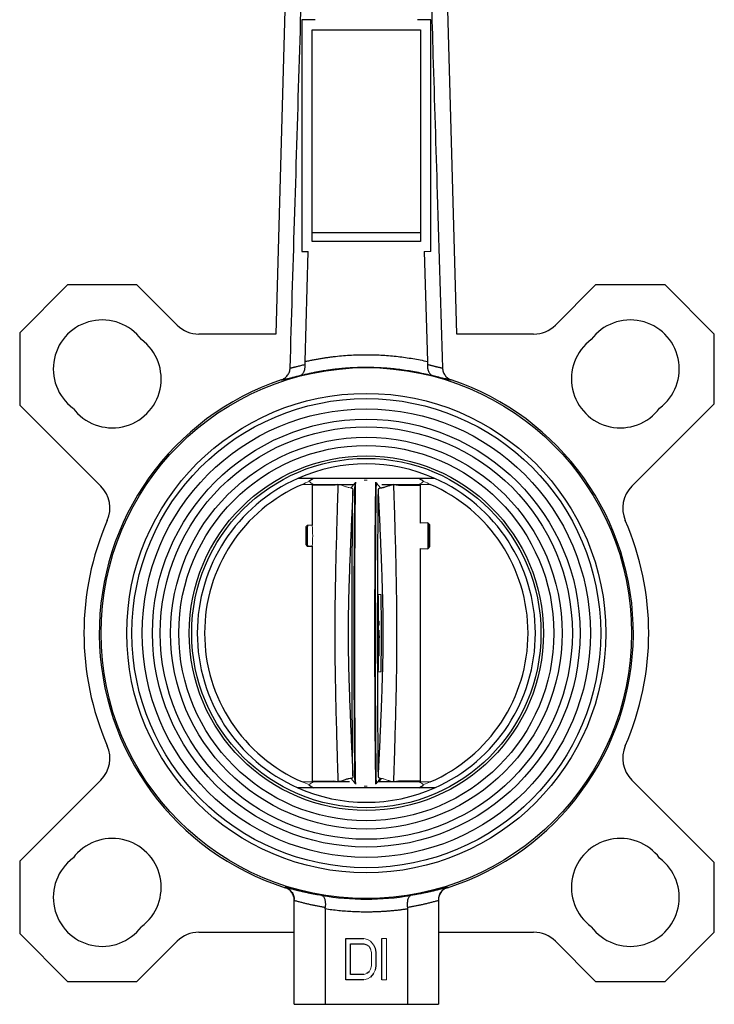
# Model space of a CAD drawing. Header units: millimetres. Extents: x 277 to 1167, y -325 to 554.
# Tile 6 of 13: x 550 to 685, y 2 to 193. Entities that reach past the tile are written whole.
import ezdxf

# ---------------------------------------------------------------- set-up
doc = ezdxf.new("R2010")
doc.units = ezdxf.units.MM

msp = doc.modelspace()

# ---------------------------------------------------------------- linework, layer by layer
at = {"color": 7, "linetype": 'Continuous', "lineweight": 25}
for p, q in [((602.07, 213.23), (599.83, 132.24)), ((634.93, 132.24), (632.91, 204.87)), ((604.88, 193.23), (604.88, 148.23)), ((607.46, 193.23), (604.88, 193.23)), ((629.88, 193.23), (627.3, 193.23)), ((629.88, 148.23), (629.88, 193.23)), ((606.88, 191.23), (627.88, 191.23)), ((606.88, 150.23), (606.88, 191.23)), ((627.88, 191.23), (627.88, 150.23)), ((627.88, 151.89), (606.88, 151.89)), ((627.88, 150.23), (606.88, 150.23)), ((604.88, 148.23), (606.12, 148.23)), ((605.49, 126.92), (606.12, 148.23)), ((628.63, 148.23), (629.27, 126.92)), ((559.36, 141.79), (550.09, 132.51)), ((572.86, 141.79), (559.36, 141.79)), ((580.65, 134), (572.86, 141.79)), ((661.89, 141.79), (654.1, 134)), ((675.39, 141.79), (661.89, 141.79)), ((684.94, 132.24), (675.39, 141.79)), ((550.09, 132.51), (550.09, 118.47)), ((599.83, 132.24), (584.89, 132.24)), ((649.86, 132.24), (634.93, 132.24)), ((684.94, 118.74), (684.94, 132.24)), ((550.09, 118.47), (565.84, 102.72)), ((668.91, 102.72), (684.94, 118.74)), ((630.69, 104.23), (604.06, 104.23)), ((619.34, 103.38), (619.38, 103.48)), ((606.88, 102.93), (606.88, 95.14)), ((607.13, 103.08), (614.95, 103.08)), ((620.42, 103.08), (627.62, 103.08)), ((627.88, 95.58), (627.88, 102.93)), ((629.33, 95.62), (627.88, 95.58)), ((629.63, 95.32), (629.33, 95.62)), ((605.93, 95.12), (605.63, 94.82)), ((606.88, 95.14), (605.93, 95.12)), ((605.63, 91.42), (605.93, 91.11)), ((605.93, 91.11), (606.88, 91.09)), ((606.88, 91.09), (606.88, 45.53)), ((627.88, 90.65), (629.33, 90.61)), ((627.88, 45.53), (627.88, 90.65)), ((629.33, 90.61), (629.63, 90.91)), ((619.89, 75.8), (619.84, 75.8)), ((619.88, 73.68), (619.88, 73.3)), ((619.89, 69.8), (619.84, 69.8)), ((565.84, 45.73), (550.09, 29.98)), ((630.69, 44.23), (604.06, 44.23)), ((614.14, 45.38), (607.13, 45.38)), ((615.2, 45.07), (615.17, 44.96)), ((627.62, 45.38), (619.56, 45.38)), ((684.94, 29.71), (668.91, 45.73)), ((550.09, 29.98), (550.09, 15.94)), ((684.94, 16.21), (684.94, 29.71)), ((601.64, 24.84), (601.64, 24.94)), ((633.12, 24.94), (633.12, 24.84)), ((603.38, 2.23), (603.38, 22.35)), ((631.38, 22.35), (631.38, 2.23)), ((609.38, 20.72), (609.38, 2.23)), ((625.38, 20.72), (625.38, 2.23)), ((550.09, 15.94), (559.36, 6.67)), ((584.89, 16.21), (603.38, 16.21)), ((631.38, 16.21), (649.86, 16.21)), ((675.39, 6.67), (684.94, 16.21)), ((572.86, 6.67), (580.65, 14.45)), ((613.43, 6.99), (613.43, 14.99)), ((613.43, 14.99), (616.91, 14.99)), ((614.3, 13.96), (616.91, 13.96)), ((614.3, 8.01), (614.3, 13.96)), ((616.91, 13.96), (617.49, 13.79)), ((617.93, 13.45), (618.22, 12.94)), ((618.8, 13.79), (619.09, 13.11)), ((620.39, 6.99), (620.39, 14.99)), ((654.1, 14.45), (661.89, 6.67)), ((619.09, 13.11), (619.23, 12.26)), ((619.23, 12.26), (619.23, 9.71)), ((619.23, 9.71), (619.09, 8.86)), ((616.91, 8.01), (614.3, 8.01)), ((617.93, 8.52), (617.49, 8.18)), ((618.8, 8.18), (618.22, 7.5)), ((559.36, 6.67), (572.86, 6.67)), ((616.91, 6.99), (613.43, 6.99)), ((661.89, 6.67), (675.39, 6.67)), ((603.38, 2.23), (609.38, 2.23)), ((609.38, 2.23), (625.38, 2.23)), ((625.38, 2.23), (631.38, 2.23))]:
    msp.add_line(p, q, dxfattribs=at)
at = {"color": 144, "linetype": 'Continuous', "lineweight": 18}
for p, q in [((628.63, 148.23), (629.88, 148.23)), ((615.17, 103.48), (615.2, 103.38)), ((604.89, 103.08), (607.13, 103.08)), ((611, 102.93), (611.61, 103.07)), ((627.62, 103.08), (629.86, 103.08)), ((619.84, 76.55), (619.89, 76.55)), ((619.89, 76.55), (619.89, 75.8)), ((619.84, 74.43), (619.85, 74.68)), ((619.85, 74.8), (619.87, 74.8)), ((619.85, 74.68), (619.85, 74.8)), ((619.87, 74.8), (619.88, 74.68)), ((619.88, 74.68), (619.88, 74.43)), ((619.84, 73.93), (619.84, 74.43)), ((619.84, 73.43), (619.84, 73.93)), ((619.84, 73.3), (619.85, 73.68)), ((619.84, 72.8), (619.84, 73.43)), ((619.84, 72.8), (619.84, 73.3)), ((619.88, 73.3), (619.84, 73.3)), ((619.85, 73.93), (619.85, 74.05)), ((619.85, 74.05), (619.87, 74.05)), ((619.85, 73.68), (619.85, 73.93)), ((619.88, 73.68), (619.85, 73.68)), ((619.87, 74.05), (619.88, 73.93)), ((619.88, 74.43), (619.89, 73.93)), ((619.88, 73.93), (619.88, 73.68)), ((619.88, 73.3), (619.88, 72.8)), ((619.88, 72.8), (619.88, 70.55)), ((619.89, 73.93), (619.89, 73.43)), ((619.89, 73.43), (619.89, 72.8)), ((619.89, 72.8), (619.89, 69.8)), ((619.88, 70.55), (619.84, 70.55)), ((620.34, 46.04), (619.8, 45.38)), ((607.13, 45.38), (604.89, 45.38)), ((619.38, 44.97), (619.34, 45.07)), ((623.6, 45.53), (622.99, 45.38)), ((629.86, 45.38), (627.62, 45.38)), ((616.91, 14.99), (617.64, 14.82)), ((617.49, 13.79), (617.93, 13.45)), ((617.64, 14.82), (618.22, 14.48)), ((618.22, 14.48), (618.8, 13.79)), ((620.39, 14.99), (621.27, 14.99)), ((621.27, 14.99), (621.27, 6.99)), ((618.22, 12.94), (618.36, 12.26)), ((618.36, 12.26), (618.36, 9.71)), ((618.36, 9.71), (618.22, 9.03)), ((617.49, 8.18), (616.91, 8.01)), ((618.22, 9.03), (617.93, 8.52)), ((619.09, 8.86), (618.8, 8.18)), ((617.64, 7.16), (616.91, 6.99)), ((618.22, 7.5), (617.64, 7.16)), ((621.27, 6.99), (620.39, 6.99))]:
    msp.add_line(p, q, dxfattribs=at)
at = {"color": 8, "linetype": 'Continuous', "lineweight": 25}
for p, q in [((611, 102.93), (606.88, 102.93)), ((611.79, 103.08), (611.15, 102.93)), ((622.97, 103.08), (623.6, 102.93)), ((623.6, 102.93), (627.88, 102.93)), ((606.88, 45.53), (611, 45.53)), ((611.63, 45.38), (611, 45.53)), ((627.88, 45.53), (623.6, 45.53))]:
    msp.add_line(p, q, dxfattribs=at)
at = {"color": 7, "linetype": 'Continuous', "lineweight": 25, "flags": 128}
for points in [[(606.92, 103.2), (606.9, 103.12), (606.88, 102.93)], [(615.32, 44.96), (615.3, 45.61), (615.28, 46.92), (615.26, 48.46), (615.24, 50.21), (615.22, 52.16), (615.2, 54.3), (615.19, 56.61), (615.17, 59.06), (615.16, 61.64), (615.15, 64.33), (615.15, 67.09), (615.14, 69.92), (615.14, 72.79), (615.14, 75.66), (615.14, 78.53), (615.15, 81.36), (615.15, 84.13), (615.16, 86.81), (615.17, 89.39), (615.19, 91.85), (615.2, 94.15), (615.22, 96.29), (615.24, 98.24), (615.26, 100), (615.28, 101.53), (615.3, 102.84), (615.32, 103.49)], [(619.23, 44.96), (619.22, 45.61), (619.2, 46.92), (619.18, 48.46), (619.16, 50.21), (619.14, 52.16), (619.12, 54.3), (619.1, 56.61), (619.09, 59.06), (619.08, 61.64), (619.07, 64.33), (619.06, 67.09), (619.06, 69.92), (619.06, 72.79), (619.06, 75.66), (619.06, 78.53), (619.06, 81.36), (619.07, 84.13), (619.08, 86.81), (619.09, 89.39), (619.1, 91.85), (619.12, 94.15), (619.14, 96.29), (619.16, 98.24), (619.18, 100), (619.2, 101.53), (619.22, 102.84), (619.23, 103.49)], [(627.88, 102.93), (627.86, 103.12), (627.84, 103.2)], [(614.77, 46.56), (614.75, 48.03), (614.73, 49.74), (614.71, 51.67), (614.69, 53.81), (614.67, 56.14), (614.66, 58.63), (614.65, 61.27), (614.64, 64.02), (614.63, 66.87), (614.62, 69.78), (614.62, 72.74), (614.62, 75.71), (614.62, 78.67), (614.63, 81.58), (614.64, 84.43), (614.65, 87.19), (614.66, 89.82), (614.67, 92.31), (614.69, 94.64), (614.71, 96.78), (614.73, 98.71), (614.75, 100.42), (614.77, 101.89)], [(619.73, 46.56), (619.71, 48.03), (619.69, 49.74), (619.67, 51.67), (619.65, 53.81), (619.63, 56.14), (619.62, 58.63), (619.61, 61.27), (619.6, 64.02), (619.59, 66.87), (619.58, 69.78), (619.58, 72.74), (619.58, 75.71), (619.58, 78.67), (619.59, 81.58), (619.6, 84.43), (619.61, 87.19), (619.62, 89.82), (619.63, 92.31), (619.65, 94.64), (619.67, 96.78), (619.69, 98.71), (619.71, 100.42), (619.73, 101.89)], [(629.61, 93.12), (629.61, 93.87), (629.62, 94.53), (629.62, 95.03), (629.63, 95.29), (629.64, 95.29), (629.64, 95.03), (629.65, 94.53), (629.65, 93.87), (629.65, 93.12), (629.65, 92.36), (629.65, 91.7), (629.64, 91.2), (629.64, 90.94), (629.63, 90.94), (629.62, 91.2), (629.62, 91.7), (629.61, 92.36), (629.61, 93.12)], [(606.88, 45.53), (606.9, 45.33), (606.92, 45.25)], [(627.84, 45.25), (627.86, 45.33), (627.88, 45.53)]]:
    msp.add_lwpolyline(points, dxfattribs=at)
at = {"color": 7, "linetype": 'Continuous', "lineweight": 25}
for radius in [51.5, 46.5, 45.5, 43.5, 41.5, 40, 38, 36.4, 34.4, 33.9]:
    msp.add_circle((617.38, 74.23), radius, dxfattribs=at)
for centre, radius, start, end in [((566.11, 125.49), 9.5, 36.678, 233.322), ((584.89, 138.24), 6, 225, 270), ((649.86, 138.24), 6, 270, 315), ((668.64, 125.49), 9.5, 306.678, 143.322), ((568.06, 123.55), 9.5, 216.678, 53.322), ((666.7, 123.55), 9.5, 126.678, 323.322), ((617.38, 74.23), 51.84, 108.5595, 252.3219), ((617.38, 74.23), 51.84, 287.6781, 71.4404), ((617.38, 74.23), 32.82, 66.0629, 113.9331), ((617.38, 74.23), 32.82, 113.9331, 246.0629), ((617.38, 74.23), 32.82, 293.9331, 66.0629), ((561.6, 98.48), 6, 336.5043, 45), ((617.38, 74.23), 31.4, 113.2502, 246.7498), ((617.38, 74.23), 31.4, 293.2502, 66.7498), ((673.16, 98.48), 6, 135, 203.4957), ((617.38, 74.23), 54.82, 156.5043, 203.4957), ((689.53, 93.83), 60.23, 178.2972, 180.6762), ((617.38, 74.23), 54.82, 336.5043, 23.4957), ((683.52, 93.12), 77.9, 178.7497, 181.2503), ((657.4, 93.66), 51.49, 178.3748, 180.6077), ((647.71, 92.48), 41.8, 179.1334, 181.884), ((700.4, 92.5), 71.09, 179.5055, 181.521), ((561.6, 49.98), 6, 315, 23.4957), ((673.16, 49.98), 6, 156.5043, 225), ((617.38, 74.23), 32.82, 246.0629, 293.9331), ((568.06, 24.91), 9.5, 306.678, 143.322), ((666.7, 24.91), 9.5, 36.678, 233.322), ((566.11, 22.96), 9.5, 126.678, 323.322), ((668.64, 22.96), 9.5, 216.678, 53.322), ((617.38, 74.23), 51.61, 260.3866, 279.6134), ((584.89, 10.21), 6, 90, 135), ((649.86, 10.21), 6, 45, 90)]:
    msp.add_arc(centre, radius, start, end, dxfattribs=at)
at = {"color": 144, "linetype": 'Continuous', "lineweight": 18}
for centre, radius, start, end in [((617.38, 74.23), 31.43, 110.7295, 113.3971), ((617.38, 74.23), 31.43, 66.6029, 69.2705), ((584.45, 93.12), 22.52, 354.8945, 5.0456), ((617.38, 74.23), 31.43, 246.6029, 249.2705), ((617.38, 74.23), 31.43, 290.7295, 293.3971)]:
    msp.add_arc(centre, radius, start, end, dxfattribs=at)
at = {"color": 7, "linetype": 'Continuous', "lineweight": 25}
for points, knots in [([(602.59, 125.66), (602.87, 135.15), (603.16, 144.63), (603.45, 154.11), (603.75, 163.97), (604.05, 173.82), (604.35, 183.67), (604.65, 193.52), (604.95, 203.37), (605.25, 213.23)], [0, 0, 0, 0, 0.02846466, 0.02846466, 0.02846466, 0.0580345, 0.0580345, 0.0580345, 0.08760433, 0.08760433, 0.08760433, 0.08760433]), ([(629.67, 207.74), (629.89, 200.6), (630.38, 184.51), (631.21, 157.15), (631.83, 136.92), (632.17, 125.66)], [0, 0, 0, 0, 0.2607389, 0.58837, 1, 1, 1, 1]), ([(605.49, 126.92), (605.73, 126.97), (606.22, 127.08), (606.96, 127.23), (607.7, 127.37), (608.44, 127.5), (609.18, 127.62), (609.92, 127.73), (610.66, 127.83), (612.2, 128), (614.51, 128.2), (617.58, 128.27), (620.59, 128.17), (623.04, 127.96), (624.98, 127.71), (626.42, 127.49), (627.85, 127.23), (628.79, 127.02), (629.27, 126.92)], [0, 0, 0, 0, 0.031438, 0.062833, 0.094191, 0.125516, 0.156817, 0.188099, 0.219367, 0.250629, 0.381087, 0.509957, 0.633887, 0.757655, 0.818283, 0.878854, 0.939412, 1, 1, 1, 1]), ([(602.59, 125.66), (602.6, 125.66), (602.64, 125.67), (602.7, 125.68), (602.77, 125.69), (602.85, 125.71), (602.95, 125.73), (603.05, 125.75), (603.16, 125.78), (603.28, 125.81), (603.41, 125.84), (603.56, 125.87), (603.74, 125.92), (603.98, 125.98), (604.29, 126.06), (604.64, 126.15), (605.04, 126.24), (605.34, 126.32), (605.5, 126.35)], [0, 0, 0, 0, 0.047429, 0.095261, 0.143499, 0.192141, 0.24119, 0.290644, 0.340505, 0.390772, 0.441446, 0.492527, 0.544016, 0.627313, 0.714562, 0.805761, 0.900907, 1, 1, 1, 1]), ([(604.48, 124.18), (604.5, 124.18), (604.56, 124.2), (604.65, 124.24), (604.77, 124.31), (604.93, 124.44), (605.09, 124.62), (605.25, 124.88), (605.37, 125.17), (605.45, 125.47), (605.48, 125.73), (605.5, 125.93), (605.51, 126.14), (605.5, 126.28), (605.5, 126.35)], [0, 0, 0, 0, 0.03968, 0.093938, 0.163416, 0.248797, 0.389874, 0.498816, 0.630344, 0.748283, 0.814113, 0.878052, 0.940028, 1, 1, 1, 1]), ([(629.26, 126.35), (629.25, 126.31), (629.25, 126.21), (629.25, 126.07), (629.25, 125.94), (629.26, 125.8), (629.28, 125.66), (629.31, 125.45), (629.38, 125.17), (629.51, 124.88), (629.66, 124.62), (629.84, 124.42), (630.02, 124.29), (630.16, 124.21), (630.24, 124.19), (630.28, 124.18)], [0, 0, 0, 0, 0.03976, 0.080416, 0.121961, 0.164383, 0.20766, 0.251766, 0.36969, 0.501229, 0.610098, 0.751245, 0.861386, 0.943784, 1, 1, 1, 1]), ([(629.26, 126.35), (629.33, 126.33), (629.49, 126.3), (629.7, 126.25), (629.91, 126.2), (630.1, 126.15), (630.28, 126.1), (630.45, 126.06), (630.61, 126.02), (630.76, 125.98), (630.9, 125.95), (631.08, 125.9), (631.31, 125.85), (631.55, 125.79), (631.76, 125.74), (631.93, 125.7), (632.07, 125.68), (632.13, 125.67), (632.17, 125.66)], [0, 0, 0, 0, 0.049373, 0.097781, 0.145224, 0.191702, 0.237214, 0.281761, 0.325342, 0.367956, 0.409604, 0.450286, 0.545468, 0.639223, 0.731552, 0.822456, 0.911937, 1, 1, 1, 1]), ([(600.88, 123.37), (601.12, 123.45), (601.34, 123.56), (601.76, 123.86), (601.94, 124.04), (602.17, 124.35), (602.24, 124.45), (602.35, 124.68), (602.41, 124.79), (602.53, 125.15), (602.58, 125.41), (602.59, 125.66)], [0, 0, 0, 0, 0.25, 0.25, 0.5, 0.5, 0.625, 0.625, 0.75, 0.75, 1, 1, 1, 1]), ([(600.88, 123.37), (600.89, 123.37), (600.93, 123.37), (600.99, 123.38), (601.06, 123.39), (601.14, 123.41), (601.22, 123.42), (601.32, 123.44), (601.42, 123.47), (601.53, 123.49), (601.66, 123.52), (601.79, 123.55), (602.02, 123.61), (602.39, 123.7), (602.87, 123.81), (603.31, 123.91), (603.67, 124), (604.06, 124.09), (604.34, 124.15), (604.48, 124.18)], [0, 0, 0, 0, 0.041989, 0.083932, 0.125841, 0.167723, 0.20959, 0.251449, 0.293312, 0.335187, 0.377085, 0.419013, 0.460983, 0.589147, 0.718231, 0.788742, 0.859178, 0.929583, 1, 1, 1, 1]), ([(604.48, 124.18), (604.71, 124.24), (605.18, 124.36), (605.88, 124.52), (606.59, 124.68), (607.3, 124.82), (608.01, 124.96), (608.72, 125.09), (609.44, 125.2), (610.16, 125.31), (610.87, 125.41), (611.59, 125.49), (612.31, 125.57), (613.04, 125.64), (613.76, 125.69), (614.48, 125.74), (615.2, 125.77), (615.93, 125.8), (616.65, 125.81), (617.62, 125.82), (618.83, 125.8), (620.27, 125.74), (621.72, 125.64), (623.16, 125.5), (624.6, 125.32), (626.03, 125.09), (627.45, 124.83), (628.87, 124.53), (629.81, 124.29), (630.28, 124.18)], [0, 0, 0, 0, 0.027779, 0.055557, 0.083336, 0.111114, 0.138892, 0.166671, 0.194449, 0.222227, 0.250005, 0.277783, 0.305561, 0.333339, 0.361117, 0.388895, 0.416673, 0.444451, 0.472228, 0.500006, 0.555561, 0.611116, 0.666671, 0.722226, 0.777781, 0.833336, 0.88889, 0.944445, 1, 1, 1, 1]), ([(630.28, 124.18), (630.37, 124.16), (630.55, 124.12), (630.8, 124.06), (631.05, 124), (631.29, 123.95), (631.65, 123.87), (632.09, 123.76), (632.58, 123.64), (633.01, 123.54), (633.32, 123.47), (633.53, 123.42), (633.67, 123.4), (633.79, 123.38), (633.85, 123.37), (633.88, 123.37)], [0, 0, 0, 0, 0.04521, 0.090521, 0.135946, 0.181495, 0.227181, 0.346404, 0.463967, 0.590706, 0.718767, 0.789374, 0.859752, 0.929946, 1, 1, 1, 1]), ([(632.17, 125.66), (632.18, 125.41), (632.22, 125.16), (632.39, 124.68), (632.51, 124.45), (632.74, 124.15), (632.82, 124.05), (633, 123.87), (633.1, 123.79), (633.4, 123.57), (633.63, 123.45), (633.88, 123.37)], [0, 0, 0, 0, 0.25, 0.25, 0.5, 0.5, 0.625, 0.625, 0.75, 0.75, 1, 1, 1, 1]), ([(615.2, 45.07), (615.18, 46.23), (615.15, 47.83), (615.11, 51.74), (615.09, 54.05), (615.06, 59.21), (615.05, 62.05), (615.03, 68), (615.03, 71.11), (615.03, 77.34), (615.03, 80.45), (615.05, 86.4), (615.06, 89.24), (615.09, 94.4), (615.11, 96.72), (615.15, 100.63), (615.18, 102.22), (615.2, 103.38)], [0, 0, 0, 0, 0.125, 0.125, 0.25, 0.25, 0.375, 0.375, 0.5, 0.5, 0.625, 0.625, 0.75, 0.75, 0.875, 0.875, 1, 1, 1, 1]), ([(619.34, 45.07), (619.32, 46.23), (619.29, 47.83), (619.25, 51.74), (619.23, 54.05), (619.2, 59.21), (619.19, 62.05), (619.17, 68), (619.17, 71.11), (619.17, 77.34), (619.17, 80.45), (619.19, 86.4), (619.2, 89.24), (619.23, 94.4), (619.25, 96.72), (619.29, 100.63), (619.32, 102.22), (619.34, 103.38)], [0, 0, 0, 0, 0.125, 0.125, 0.25, 0.25, 0.375, 0.375, 0.5, 0.5, 0.625, 0.625, 0.75, 0.75, 0.875, 0.875, 1, 1, 1, 1]), ([(620.13, 102.41), (620.08, 102.46), (619.98, 102.57), (619.85, 102.74), (619.71, 102.9), (619.58, 103.06), (619.46, 103.22), (619.38, 103.33), (619.34, 103.38)], [0, 0, 0, 0, 0.172041, 0.341414, 0.508494, 0.673677, 0.837371, 1, 1, 1, 1]), ([(611.93, 45.42), (611.89, 46.7), (611.82, 49.23), (611.67, 54.23), (611.5, 60.3), (611.36, 67.38), (611.32, 74.27), (611.36, 81.14), (611.5, 88.21), (611.67, 94.26), (611.82, 99.24), (611.89, 101.76), (611.93, 103.03)], [0, 0, 0, 0, 0.066433, 0.13208, 0.260204, 0.382801, 0.500719, 0.618548, 0.740875, 0.86855, 0.933904, 1, 1, 1, 1]), ([(614.77, 101.89), (614.72, 100.73), (614.61, 98.42), (614.45, 94.94), (614.3, 91.47), (614.16, 88.01), (614.04, 84.55), (613.93, 81.1), (613.88, 78.23), (613.85, 75.94), (613.85, 74.23), (613.85, 72.51), (613.88, 70.22), (613.93, 67.35), (614.04, 63.9), (614.16, 60.44), (614.3, 56.98), (614.45, 53.51), (614.61, 50.04), (614.72, 47.72), (614.77, 46.56)], [0, 0, 0, 0, 0.062834, 0.125632, 0.188376, 0.251037, 0.313569, 0.375918, 0.438044, 0.469035, 0.5, 0.530965, 0.561956, 0.624082, 0.686431, 0.748963, 0.811624, 0.874368, 0.937166, 1, 1, 1, 1]), ([(614.41, 102.41), (614.54, 102.41), (614.63, 102.36), (614.72, 102.23), (614.74, 102.17), (614.77, 102.04), (614.77, 101.97), (614.77, 101.89)], [0, 0, 0, 0, 0.5, 0.5, 0.75, 0.75, 1, 1, 1, 1]), ([(619.73, 101.89), (619.73, 101.92), (619.74, 101.98), (619.75, 102.06), (619.76, 102.13), (619.79, 102.2), (619.82, 102.25), (619.85, 102.3), (619.9, 102.34), (619.94, 102.37), (620, 102.39), (620.06, 102.4), (620.11, 102.41), (620.13, 102.41)], [0, 0, 0, 0, 0.096014, 0.190435, 0.283436, 0.3752, 0.46592, 0.555795, 0.645035, 0.733854, 0.822472, 0.911113, 1, 1, 1, 1]), ([(619.73, 46.56), (619.79, 47.72), (619.9, 50.04), (620.06, 53.51), (620.21, 56.98), (620.35, 60.44), (620.48, 63.9), (620.58, 67.35), (620.64, 70.22), (620.67, 72.51), (620.67, 74.23), (620.67, 75.94), (620.64, 78.23), (620.58, 81.1), (620.48, 84.55), (620.35, 88.01), (620.21, 91.47), (620.06, 94.94), (619.9, 98.42), (619.79, 100.73), (619.73, 101.89)], [0, 0, 0, 0, 0.062834, 0.125632, 0.188376, 0.251037, 0.313569, 0.375918, 0.438044, 0.469035, 0.5, 0.530965, 0.561956, 0.624082, 0.686431, 0.748963, 0.811624, 0.874368, 0.937166, 1, 1, 1, 1]), ([(620.13, 102.41), (620.16, 102.41), (620.21, 102.41), (620.31, 102.42), (620.41, 102.44), (620.52, 102.46), (620.63, 102.48), (620.81, 102.53), (621.07, 102.6), (621.41, 102.72), (621.75, 102.84), (622.02, 102.93), (622.23, 102.99), (622.38, 103.02), (622.52, 103.04), (622.62, 103.03), (622.66, 103.03)], [0, 0, 0, 0, 0.054689, 0.109815, 0.165374, 0.221357, 0.277754, 0.334554, 0.463562, 0.604652, 0.719795, 0.82465, 0.87541, 0.916879, 0.962063, 1, 1, 1, 1]), ([(622.66, 103.03), (622.7, 101.77), (622.78, 99.27), (622.93, 94.34), (623.09, 88.32), (623.23, 81.29), (623.28, 74.41), (623.24, 67.52), (623.1, 60.41), (622.93, 54.3), (622.78, 49.27), (622.7, 46.71), (622.66, 45.42)], [0, 0, 0, 0, 0.065406, 0.130167, 0.256957, 0.378822, 0.496597, 0.614797, 0.737937, 0.866854, 0.932998, 1, 1, 1, 1]), ([(623.6, 102.93), (623.52, 102.93), (623.36, 102.95), (623.12, 102.97), (622.89, 103), (622.74, 103.02), (622.66, 103.03)], [0, 0, 0, 0, 0.267452, 0.523259, 0.767437, 1, 1, 1, 1]), ([(620.19, 81.73), (620.2, 81.1), (620.22, 79.85), (620.25, 77.35), (620.26, 74.23), (620.25, 71.1), (620.22, 68.6), (620.2, 67.35), (620.19, 66.73)], [0, 0, 0, 0, 0.1254195, 0.2495361, 0.5000221, 0.7505077, 0.8745993, 1, 1, 1, 1]), ([(614.41, 46.04), (614.29, 46.04), (614.15, 46.02), (613.81, 45.94), (613.62, 45.89), (613.2, 45.75), (612.98, 45.67), (612.61, 45.54), (612.48, 45.5), (612.28, 45.45), (612.21, 45.43), (612.08, 45.42), (612, 45.41), (611.93, 45.42)], [0, 0, 0, 0, 0.25, 0.25, 0.5, 0.5, 0.75, 0.75, 0.875, 0.875, 0.9375, 0.9375, 1, 1, 1, 1]), ([(614.77, 46.56), (614.77, 46.4), (614.75, 46.27), (614.66, 46.14), (614.62, 46.1), (614.53, 46.06), (614.47, 46.05), (614.41, 46.04)], [0, 0, 0, 0, 0.5, 0.5, 0.75, 0.75, 1, 1, 1, 1]), ([(614.41, 46.04), (614.46, 45.99), (614.56, 45.88), (614.7, 45.71), (614.83, 45.55), (614.96, 45.39), (615.09, 45.23), (615.16, 45.12), (615.2, 45.07)], [0, 0, 0, 0, 0.172183, 0.341639, 0.508746, 0.673898, 0.837507, 1, 1, 1, 1]), ([(620.13, 46.04), (620.11, 46.05), (620.06, 46.05), (620, 46.06), (619.94, 46.08), (619.9, 46.11), (619.85, 46.15), (619.82, 46.2), (619.79, 46.26), (619.76, 46.32), (619.75, 46.39), (619.74, 46.47), (619.73, 46.53), (619.73, 46.56)], [0, 0, 0, 0, 0.088884, 0.177523, 0.266139, 0.354957, 0.444196, 0.534071, 0.624791, 0.716556, 0.809559, 0.903983, 1, 1, 1, 1]), ([(611, 45.53), (611.08, 45.52), (611.24, 45.5), (611.48, 45.48), (611.71, 45.45), (611.86, 45.43), (611.93, 45.42)], [0, 0, 0, 0, 0.267392, 0.523179, 0.767377, 1, 1, 1, 1]), ([(608.76, 23.35), (608.52, 23.38), (608.04, 23.46), (607.33, 23.58), (606.64, 23.71), (605.96, 23.85), (605.3, 23.99), (604.65, 24.14), (604.02, 24.29), (603.4, 24.45), (602.8, 24.61), (602.21, 24.77), (601.83, 24.89), (601.64, 24.94)], [0, 0, 0, 0, 0.100997, 0.199978, 0.296943, 0.39189, 0.484819, 0.575731, 0.664624, 0.751498, 0.836352, 0.919186, 1, 1, 1, 1]), ([(601.64, 24.94), (601.67, 24.93), (601.75, 24.91), (601.86, 24.86), (602, 24.79), (602.16, 24.71), (602.38, 24.56), (602.63, 24.35), (602.89, 24.05), (603.1, 23.72), (603.24, 23.39), (603.32, 23.08), (603.37, 22.81), (603.37, 22.63), (603.38, 22.54)], [0, 0, 0, 0, 0.035915, 0.077392, 0.124581, 0.186532, 0.249313, 0.382927, 0.499225, 0.629636, 0.749062, 0.835446, 0.91918, 1, 1, 1, 1]), ([(603.38, 22.46), (603.38, 22.72), (603.34, 22.98), (603.17, 23.48), (603.05, 23.72), (602.59, 24.36), (602.14, 24.68), (601.64, 24.84)], [0, 0, 0, 0, 0.25, 0.25, 0.5, 0.5, 1, 1, 1, 1]), ([(633.12, 24.94), (632.88, 24.87), (632.41, 24.73), (631.69, 24.53), (630.94, 24.34), (630.17, 24.15), (629.38, 23.97), (628.57, 23.8), (627.73, 23.64), (626.87, 23.48), (626.29, 23.39), (625.99, 23.35)], [0, 0, 0, 0, 0.099045, 0.201108, 0.306189, 0.414287, 0.525401, 0.63953, 0.756674, 0.876831, 1, 1, 1, 1]), ([(633.12, 24.94), (633.07, 24.93), (632.95, 24.89), (632.72, 24.78), (632.42, 24.6), (632.12, 24.35), (631.86, 24.05), (631.66, 23.72), (631.51, 23.39), (631.43, 23.08), (631.39, 22.81), (631.38, 22.63), (631.38, 22.54)], [0, 0, 0, 0, 0.044316, 0.126517, 0.249245, 0.387406, 0.499175, 0.629574, 0.749037, 0.835268, 0.919017, 1, 1, 1, 1]), ([(633.12, 24.84), (632.86, 24.76), (632.63, 24.64), (632.2, 24.33), (632.02, 24.15), (631.55, 23.51), (631.38, 22.99), (631.38, 22.46)], [0, 0, 0, 0, 0.25, 0.25, 0.5, 0.5, 1, 1, 1, 1]), ([(608.76, 23.35), (608.77, 23.34), (608.81, 23.33), (608.87, 23.31), (608.94, 23.26), (609.01, 23.2), (609.11, 23.08), (609.21, 22.91), (609.31, 22.62), (609.39, 22.29), (609.42, 21.96), (609.43, 21.67), (609.43, 21.45), (609.42, 21.22), (609.4, 21.07), (609.39, 20.99)], [0, 0, 0, 0, 0.035235, 0.076593, 0.124297, 0.208719, 0.248818, 0.385154, 0.49867, 0.628403, 0.748474, 0.812741, 0.876219, 0.938702, 1, 1, 1, 1]), ([(625.99, 23.35), (625.97, 23.34), (625.93, 23.33), (625.88, 23.3), (625.83, 23.27), (625.78, 23.24), (625.74, 23.2), (625.71, 23.16), (625.64, 23.08), (625.54, 22.92), (625.44, 22.63), (625.37, 22.29), (625.33, 21.96), (625.32, 21.68), (625.33, 21.45), (625.34, 21.22), (625.35, 21.07), (625.36, 20.99)], [0, 0, 0, 0, 0.045582, 0.087819, 0.126712, 0.162261, 0.194466, 0.223327, 0.248845, 0.38057, 0.498691, 0.627096, 0.748486, 0.812327, 0.875473, 0.938002, 1, 1, 1, 1]), ([(603.38, 22.35), (603.38, 22.38), (603.38, 22.45), (603.38, 22.51), (603.38, 22.54)], [0, 0, 0, 0, 0.501571, 1, 1, 1, 1]), ([(609.39, 20.99), (609.17, 21.03), (608.72, 21.11), (608.04, 21.23), (607.37, 21.37), (606.7, 21.51), (606.03, 21.66), (605.37, 21.82), (604.7, 21.99), (604.04, 22.16), (603.6, 22.28), (603.38, 22.35)], [0, 0, 0, 0, 0.111744, 0.223309, 0.334702, 0.445934, 0.557014, 0.667951, 0.778754, 0.889434, 1, 1, 1, 1]), ([(631.38, 22.35), (631.16, 22.28), (630.72, 22.16), (630.05, 21.99), (629.39, 21.82), (628.72, 21.66), (628.05, 21.51), (627.38, 21.37), (626.71, 21.23), (626.04, 21.11), (625.59, 21.03), (625.36, 20.99)], [0, 0, 0, 0, 0.110562, 0.221239, 0.33204, 0.442976, 0.554056, 0.665289, 0.776684, 0.888252, 1, 1, 1, 1]), ([(631.38, 22.54), (631.38, 22.51), (631.38, 22.45), (631.38, 22.38), (631.38, 22.35)], [0, 0, 0, 0, 0.498424, 1, 1, 1, 1]), ([(625.38, 20.72), (625.14, 20.68), (624.65, 20.61), (623.93, 20.52), (623.2, 20.43), (622.48, 20.36), (621.75, 20.3), (621.02, 20.24), (620.3, 20.2), (619.57, 20.16), (618.84, 20.14), (618.11, 20.12), (617.17, 20.12), (616.04, 20.13), (614.7, 20.18), (613.37, 20.26), (612.03, 20.38), (610.7, 20.53), (609.82, 20.65), (609.38, 20.72)], [0, 0, 0, 0, 0.045514, 0.090992, 0.136441, 0.18187, 0.227287, 0.272701, 0.318119, 0.36355, 0.409002, 0.454485, 0.500004, 0.583417, 0.66673, 0.749994, 0.833259, 0.916578, 1, 1, 1, 1])]:
    msp.add_open_spline(points, degree=3, knots=knots, dxfattribs=at)
at = {"color": 144, "linetype": 'Continuous', "lineweight": 18}
for points in [[(629.88, 148.23), (629.52, 148.23), (629.1, 148.23), (628.63, 148.23)], [(606.25, 103.63), (606.54, 103.44), (606.84, 103.26), (607.13, 103.08)], [(627.62, 103.08), (627.92, 103.26), (628.21, 103.44), (628.5, 103.63)], [(606.25, 44.83), (606.54, 45.01), (606.84, 45.19), (607.13, 45.38)], [(628.5, 44.83), (628.21, 45.01), (627.92, 45.19), (627.62, 45.38)]]:
    msp.add_open_spline(points, degree=3, dxfattribs=at)
at = {"color": 7, "linetype": 'Continuous', "lineweight": 25}
for points in [[(605.5, 126.35), (605.48, 126.54), (605.48, 126.73), (605.49, 126.92)], [(629.27, 126.92), (629.27, 126.73), (629.27, 126.54), (629.26, 126.35)], [(607.12, 104.23), (606.71, 103.99), (606.42, 103.79), (606.25, 103.63)], [(628.5, 103.63), (628.33, 103.79), (628.04, 103.99), (627.64, 104.23)], [(606.25, 44.83), (606.42, 44.66), (606.71, 44.46), (607.12, 44.23)], [(627.64, 44.23), (628.04, 44.46), (628.33, 44.66), (628.5, 44.83)], [(609.38, 20.72), (609.38, 20.81), (609.38, 20.9), (609.39, 20.99)], [(625.36, 20.99), (625.37, 20.9), (625.38, 20.81), (625.38, 20.72)]]:
    msp.add_open_spline(points, degree=3, dxfattribs=at)
at = {"color": 144, "linetype": 'Continuous', "lineweight": 18}
for points, knots in [([(615.2, 103.38), (615.17, 103.34), (615.1, 103.25), (615, 103.11), (614.89, 102.97), (614.77, 102.83), (614.66, 102.69), (614.54, 102.55), (614.45, 102.46), (614.41, 102.41)], [0, 0, 0, 0, 0.1391867, 0.2791618, 0.4201942, 0.5625456, 0.7064695, 0.8522098, 1, 1, 1, 1]), ([(616.96, 103.93), (617.05, 103.93), (617.24, 103.93), (617.45, 103.93), (617.56, 103.93), (617.57, 103.93)], [0, 0, 0, 0, 0.435553, 0.935341, 1, 1, 1, 1]), ([(611.93, 103.03), (611.86, 103.02), (611.7, 103), (611.48, 102.97), (611.24, 102.95), (611.08, 102.93), (611, 102.93)], [0, 0, 0, 0, 0.233832, 0.478432, 0.733817, 1, 1, 1, 1]), ([(611.93, 103.03), (612, 103.04), (612.07, 103.03), (612.21, 103.02), (612.28, 103), (612.48, 102.95), (612.61, 102.91), (612.98, 102.79), (613.2, 102.7), (613.62, 102.56), (613.82, 102.51), (614.15, 102.43), (614.29, 102.41), (614.41, 102.41)], [0, 0, 0, 0, 0.0625, 0.0625, 0.125, 0.125, 0.25, 0.25, 0.5, 0.5, 0.75, 0.75, 1, 1, 1, 1]), ([(619.71, 66.73), (619.72, 67.35), (619.74, 68.6), (619.76, 71.1), (619.77, 74.23), (619.76, 77.35), (619.74, 79.85), (619.72, 81.1), (619.71, 81.73)], [0, 0, 0, 0, 0.125018, 0.2494154, 0.4999973, 0.7505801, 0.8749764, 1, 1, 1, 1]), ([(619.71, 81.73), (619.8, 81.73), (619.96, 81.73), (620.11, 81.73), (620.19, 81.73)], [0, 0, 0, 0, 0.526149, 1, 1, 1, 1]), ([(620.19, 66.73), (620.11, 66.73), (619.96, 66.73), (619.8, 66.73), (619.71, 66.73)], [0, 0, 0, 0, 0.474667, 1, 1, 1, 1]), ([(619.34, 45.07), (619.37, 45.12), (619.44, 45.21), (619.55, 45.34), (619.66, 45.48), (619.77, 45.62), (619.88, 45.76), (620, 45.9), (620.09, 46), (620.13, 46.04)], [0, 0, 0, 0, 0.139125, 0.279059, 0.42007, 0.562421, 0.706365, 0.852147, 1, 1, 1, 1]), ([(622.66, 45.42), (622.64, 45.42), (622.6, 45.42), (622.53, 45.42), (622.45, 45.42), (622.36, 45.44), (622.23, 45.47), (622.02, 45.52), (621.75, 45.62), (621.41, 45.74), (621.07, 45.85), (620.76, 45.94), (620.51, 46), (620.3, 46.04), (620.19, 46.04), (620.13, 46.04)], [0, 0, 0, 0, 0.018099, 0.03793, 0.059598, 0.083189, 0.124494, 0.175387, 0.280261, 0.395408, 0.536518, 0.665524, 0.778701, 0.890217, 1, 1, 1, 1]), ([(616.97, 44.53), (617.08, 44.53), (617.28, 44.53), (617.48, 44.53), (617.57, 44.53)], [0, 0, 0, 0, 0.565315, 1, 1, 1, 1]), ([(622.66, 45.42), (622.74, 45.43), (622.89, 45.45), (623.12, 45.48), (623.36, 45.5), (623.52, 45.52), (623.6, 45.53)], [0, 0, 0, 0, 0.233267, 0.47768, 0.733252, 1, 1, 1, 1])]:
    msp.add_open_spline(points, degree=3, knots=knots, dxfattribs=at)

doc.saveas('drawing.dxf')
